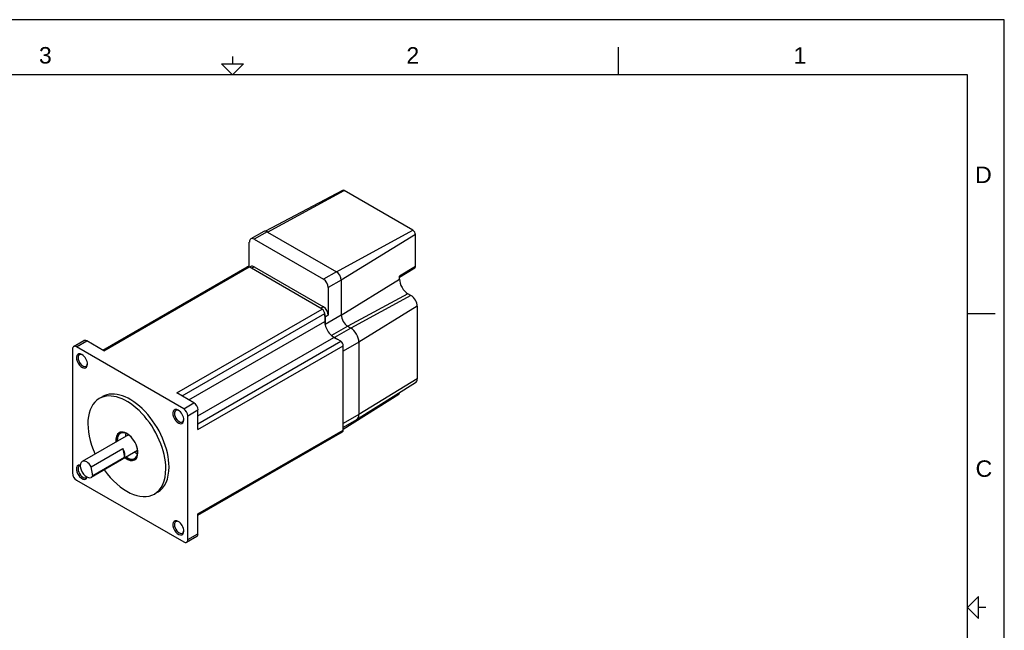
# Model space of a CAD drawing. Extents: x 0 to 21, y 0 to 16.
# Tile 3 of 3: x 7.6 to 21, y 7.7 to 16. Entities that reach past the tile are written whole.
import ezdxf

# ---------------------------------------------------------------- set-up
doc = ezdxf.new("R2010")
doc.units = 0
doc.header["$MEASUREMENT"] = 0
for name, color, linetype in [('CONTINUOUS', 7, 'CONTINUOUS'), ('TANGENT_EDGES', 7, 'CONTINUOUS'), ('VISIBLE', 7, 'CONTINUOUS')]:
    doc.layers.add(name, color=color, linetype=linetype)

# ---------------------------------------------------------------- blocks, each defined once
blk = doc.blocks.new('BLOCK2')
at = {"layer": 'CONTINUOUS'}
for p, q in [((21, 16), (0, 16)), ((21, 0), (21, 16)), ((15.75, 15.25), (15.75, 15.625)), ((10.5, 15.5), (10.5, 15.4)), ((20.5, 15.25), (0.5, 15.25)), ((20.5, 0.75), (20.5, 15.25)), ((20.5, 12), (20.875, 12)), ((20.75, 8), (20.65, 8))]:
    blk.add_line(p, q, dxfattribs=at)
for points in [[(10.35, 15.4), (10.65, 15.4), (10.5, 15.25), (10.5, 15.25), (10.35, 15.4)], [(20.65, 7.85), (20.65, 8.15), (20.5, 8), (20.5, 8), (20.65, 7.85)]]:
    blk.add_lwpolyline(points, dxfattribs=at)
at = {"layer": 'CONTINUOUS', "char_height": 0.22404, "attachment_point": 4}
for s, insert in [('{\\fArial|b0|i0|c0|p0;\\C7;3}{\\fArial|b0|i0|c0|p0;\\C7;}', (7.865, 15.514)), ('{\\fArial|b0|i0|c0|p0;\\C7;2}{\\fArial|b0|i0|c0|p0;\\C7;}', (12.865, 15.514)), ('{\\fArial|b0|i0|c0|p0;\\C7;1}{\\fArial|b0|i0|c0|p0;\\C7;}', (18.132, 15.514)), ('{\\fArial|b0|i0|c0|p0;\\C7;D}{\\fArial|b0|i0|c0|p0;\\C7;}', (20.603, 13.889)), ('{\\fArial|b0|i0|c0|p0;\\C7;C}{\\fArial|b0|i0|c0|p0;\\C7;}', (20.609, 9.889))]:
    blk.add_mtext(s, dxfattribs=dict(at, insert=insert))

msp = doc.modelspace()

# ---------------------------------------------------------------- linework, layer by layer
at = {"layer": 'TANGENT_EDGES'}
for p, q in [((10.977, 13.11), (12.019, 13.674)), ((11.912, 12.57), (12.954, 13.134)), ((10.97, 13.114), (10.794, 13.012)), ((12.987, 13.076), (11.979, 12.456)), ((8.748, 11.494), (10.724, 12.635)), ((10.794, 12.637), (10.757, 12.616)), ((12.987, 12.641), (12.772, 12.508)), ((11.912, 12.57), (11.736, 12.469)), ((11.979, 11.981), (12.772, 12.469)), ((11.979, 12.456), (11.802, 12.354)), ((12.886, 12.271), (12.067, 11.828)), ((12.927, 12.247), (12.108, 11.804)), ((9.741, 10.92), (11.718, 12.061)), ((11.736, 12.093), (11.699, 12.072)), ((13.012, 12.1), (12.219, 11.613)), ((9.812, 10.879), (11.753, 12)), ((11.979, 11.981), (11.758, 11.854)), ((11.802, 11.978), (11.758, 11.953)), ((9.906, 10.825), (11.753, 11.891)), ((12.067, 11.828), (11.847, 11.701)), ((12.108, 11.804), (11.888, 11.677)), ((10.029, 10.611), (11.877, 11.677)), ((8.376, 11.548), (8.515, 11.628)), ((10.029, 10.502), (11.971, 11.623)), ((10.029, 10.421), (12.006, 11.562)), ((12.219, 11.613), (12.006, 11.49)), ((13.012, 11.114), (12.219, 10.627)), ((9.835, 10.705), (9.974, 10.786)), ((9.89, 10.609), (10.029, 10.689)), ((12.219, 10.627), (12.006, 10.504)), ((10.029, 9.273), (12.006, 10.415)), ((9.89, 8.924), (10.029, 9.005))]:
    msp.add_line(p, q, dxfattribs=at)
at = {"layer": 'VISIBLE'}
for p, q in [((11.995, 13.676), (10.946, 13.123)), ((12.954, 13.134), (12.019, 13.674)), ((10.923, 13.119), (10.747, 13.017)), ((10.794, 13.012), (11.736, 12.469)), ((10.97, 13.114), (10.977, 13.11)), ((10.977, 13.11), (11.912, 12.57)), ((12.987, 12.641), (12.987, 13.076)), ((10.727, 12.633), (10.727, 12.974)), ((8.733, 11.502), (10.699, 12.637)), ((11.718, 12.061), (10.724, 12.635)), ((10.747, 12.642), (10.73, 12.632)), ((10.794, 12.637), (11.736, 12.093)), ((12.978, 12.62), (12.772, 12.49)), ((12.772, 12.469), (12.772, 12.508)), ((11.802, 12.354), (11.802, 11.978)), ((11.979, 12.456), (11.979, 11.981)), ((12.927, 12.247), (12.886, 12.271)), ((13.012, 12.1), (13.012, 11.114)), ((11.753, 11.986), (11.753, 12)), ((11.753, 11.986), (11.753, 11.891)), ((11.758, 11.953), (11.758, 11.854)), ((12.067, 11.828), (12.108, 11.804)), ((11.847, 11.701), (11.888, 11.677)), ((11.877, 11.677), (11.922, 11.651)), ((8.336, 11.551), (8.476, 11.632)), ((9.835, 10.705), (8.376, 11.548)), ((8.748, 11.494), (8.515, 11.628)), ((11.971, 11.623), (11.922, 11.651)), ((12.006, 10.415), (12.006, 11.562)), ((12.219, 11.613), (12.219, 10.627)), ((8.32, 11.515), (8.32, 9.831)), ((12.989, 11.06), (12.188, 10.556)), ((8.73, 10.869), (8.686, 10.844)), ((9.974, 10.786), (9.741, 10.92)), ((12.76, 10.898), (12.006, 10.423)), ((9.89, 8.924), (9.89, 10.609)), ((10.029, 10.421), (10.029, 10.689)), ((12.187, 10.555), (12.006, 10.451)), ((9.082, 10.351), (8.452, 9.987)), ((10.029, 9.257), (11.996, 10.392)), ((8.577, 9.915), (9.008, 10.164)), ((9.207, 10.135), (8.577, 9.771)), ((9.008, 10.164), (9.027, 10.04)), ((8.596, 9.791), (8.577, 9.915)), ((9.027, 10.04), (8.596, 9.791)), ((8.376, 9.735), (9.835, 8.892)), ((9.48, 9.57), (9.436, 9.545)), ((10.029, 9.005), (10.029, 9.273)), ((9.874, 8.888), (10.013, 8.969))]:
    msp.add_line(p, q, dxfattribs=at)
for centre, major_axis, start_param, end_param in [((12.019, 13.635), (-0.0237, 0.0411), -0.785398, -0.022224), ((12.954, 13.095), (-0.0237, 0.0411), 3.926991, 5.497787), ((10.794, 12.936), (0.0469, -0.0812), -3.141593, -2.356194), ((10.794, 12.936), (-0.0469, 0.0812), -0.785398, 0), ((10.97, 13.038), (-0.0469, 0.0812), -0.785398, 0), ((10.724, 12.594), (-0.025, 0.0433), -0.785398, 0), ((10.794, 12.56), (-0.0469, 0.0812), -0.785398, 0), ((12.954, 12.66), (-0.0237, 0.0411), 3.163816, 3.926991), ((11.736, 12.392), (-0.0469, 0.0812), 3.926991, 5.497787), ((11.912, 12.494), (-0.0469, 0.0812), 3.926991, 5.497787), ((12.886, 12.403), (0.081, -0.14), -2.356194, -0.785398), ((12.927, 12.149), (-0.06, 0.104), 3.926991, 5.497787), ((11.718, 12.02), (-0.025, 0.0433), 3.926991, 5.497787), ((11.736, 12.016), (-0.0469, 0.0812), 3.926991, 5.497787), ((11.692, 11.991), (-0.0469, 0.0812), 3.926991, 4.329171), ((12.067, 11.93), (0.063, -0.108), -2.356194, -0.785398), ((11.877, 11.82), (0.087, -0.151), -2.356194, -2.055233), ((11.847, 11.803), (0.063, -0.108), -2.356195, -2.279268), ((11.877, 11.82), (0.087, -0.151), -2.055233, -1.08636), ((12.108, 11.676), (-0.078, 0.135), 3.926991, 5.497787), ((11.847, 11.803), (0.062, -0.108), -0.862325, -0.785398), ((11.877, 11.82), (0.087, -0.151), -1.08636, -0.785398), ((11.888, 11.549), (-0.078, 0.135), -1.096078, -0.785398), ((8.376, 11.483), (0.0394, -0.0682), -3.141593, -2.356194), ((8.376, 11.483), (-0.0394, 0.0682), -0.785398, 0), ((8.515, 11.564), (-0.0394, 0.0682), -0.785398, 0), ((11.971, 11.582), (-0.025, 0.0433), 3.926991, 5.497787), ((8.45, 11.355), (-0.0531, 0.0921), -0.785398, 3.926991), ((8.461, 11.362), (0.0453, -0.0784), -3.141593, 0), ((8.461, 11.362), (-0.0453, 0.0784), -0.701834, 0), ((8.45, 11.355), (-0.0531, 0.0921), 3.926991, 5.497787), ((8.461, 11.362), (-0.0453, 0.0784), 3.141593, 3.843427), ((12.927, 11.163), (-0.06, 0.104), 3.163816, 3.926991), ((9.061, 10.194), (-0.375, 0.65), 3.926991, 6.283185), ((9.105, 10.22), (-0.375, 0.65), 3.926991, 6.283185), ((12.731, 10.948), (-0.0287, 0.0497), 3.163816, 3.908473), ((9.061, 10.194), (0.375, -0.65), -3.141593, -1.738244), ((9.974, 10.721), (-0.0394, 0.0682), 3.926991, 5.497787), ((9.761, 10.598), (-0.0531, 0.0921), -0.785398, 3.926991), ((9.772, 10.605), (0.0453, -0.0784), -3.141593, 0), ((9.772, 10.605), (-0.0453, 0.0784), -0.701834, 0), ((9.761, 10.598), (-0.0531, 0.0921), 3.926991, 5.497787), ((9.835, 10.641), (-0.0394, 0.0682), 3.926991, 5.497787), ((12.108, 10.69), (-0.078, 0.135), 3.163816, 3.926991), ((9.772, 10.605), (-0.0453, 0.0784), 3.141593, 3.843427), ((9.061, 10.194), (0.106, -0.184), -3.141593, -2.199671), ((9.069, 10.199), (0.106, -0.184), -3.102983, -2.356194), ((9.069, 10.199), (0.098, -0.17), -3.141593, -2.32033), ((9.061, 10.194), (-0.106, 0.184), 3.926991, 6.283185), ((9.069, 10.199), (-0.098, 0.17), -1.253911, 0), ((9.183, 10.265), (0.098, -0.17), -2.523013, -2.258805), ((11.971, 10.435), (-0.025, 0.0433), 3.141593, 3.926991), ((9.069, 10.199), (0.106, -0.184), -2.356194, -2.199671), ((9.069, 10.199), (0.098, -0.17), -2.32033, -2.258805), ((9.069, 10.199), (-0.098, 0.17), 3.141593, 4.395503), ((8.946, 10.128), (-0.062, 0.108), 3.510456, 4.715179), ((9.061, 10.194), (-0.106, 0.184), 3.141593, 3.926991), ((9.183, 10.265), (0.098, -0.17), -0.882788, -0.618579), ((8.45, 9.841), (0.0531, -0.0921), -3.616572, 0.47498), ((8.461, 9.848), (0.0453, -0.0784), -3.141593, 0), ((8.461, 9.848), (0.0453, -0.0784), -3.361196, -3.141593), ((8.515, 9.879), (0.062, -0.108), -3.141593, 0), ((8.515, 9.879), (-0.062, 0.108), -1.568006, 0), ((9.061, 10.194), (0.106, -0.184), -0.941921, 0), ((9.069, 10.199), (0.106, -0.184), -0.941921, -0.038609), ((9.069, 10.199), (0.098, -0.17), -0.882788, 0), ((9.105, 10.22), (-0.375, 0.65), 3.141593, 3.926991), ((8.376, 9.799), (0.0394, -0.0682), -2.356194, -0.785398), ((8.515, 9.879), (-0.063, 0.108), 3.141593, 3.510456), ((9.061, 10.194), (0.375, -0.65), -1.403348, 0), ((9.061, 10.194), (-0.375, 0.65), 3.141593, 3.926991), ((8.461, 9.848), (-0.0453, 0.0784), 3.141593, 3.361196), ((9.761, 9.084), (-0.0531, 0.0921), -0.785398, 3.926991), ((9.772, 9.091), (0.0453, -0.0784), -3.141593, 0), ((9.772, 9.091), (-0.0453, 0.0784), -0.701834, 0), ((9.761, 9.084), (-0.0531, 0.0921), 3.926991, 5.497787), ((9.772, 9.091), (-0.0453, 0.0784), 3.141593, 3.843427), ((9.974, 9.037), (-0.0394, 0.0682), 3.141593, 3.926991), ((9.835, 8.957), (0.0394, -0.0682), -0.785398, 0), ((9.835, 8.957), (-0.0394, 0.0682), 3.141593, 3.926991)]:
    msp.add_ellipse(centre, major_axis=major_axis, ratio=0.57735, start_param=start_param, end_param=end_param, dxfattribs=at)
msp.add_rational_spline([(12.187, 10.555), (12.187, 10.556), (12.188, 10.556)], [1, 1.00002055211, 1], degree=2, dxfattribs=at)

# ---------------------------------------------------------------- block references
at = {"layer": 'CONTINUOUS'}
msp.add_blockref('BLOCK2', (0, 0), dxfattribs=at)

doc.saveas('drawing.dxf')
